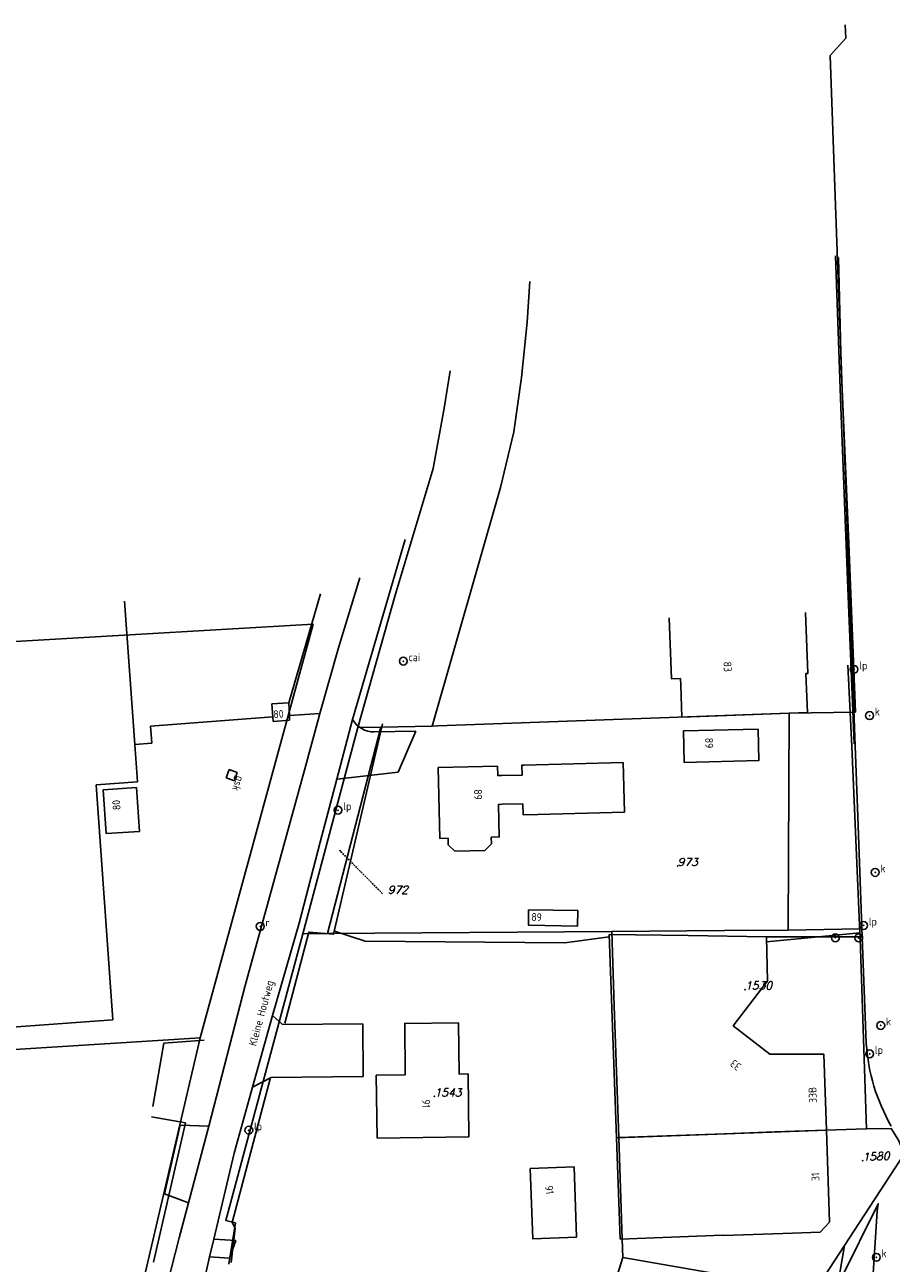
# Model space of a CAD drawing. Header units: metres. Extents: x 104634 to 105300, y 501387 to 501886.
# Tile 11 of 16: x 104920 to 105019, y 501694 to 501835. Entities that reach past the tile are written whole.
import ezdxf

# ---------------------------------------------------------------- set-up
doc = ezdxf.new("R2010")
doc.units = ezdxf.units.M
doc.header["$LTSCALE"] = 0.2
doc.linetypes.add('STIPPELFIJN', pattern=[1.5, 1, -0.5])
for name, color, linetype in [('B01_D', 252, 'Continuous'), ('B01_T', 252, 'Continuous'), ('B02_F', 252, 'Continuous'), ('B02_T', 252, 'Continuous'), ('B07_T', 252, 'Continuous'), ('BIJPIJL', 252, 'Continuous'), ('G01_D', 252, 'Continuous'), ('G01_T', 252, 'Continuous'), ('Q20_T', 252, 'Continuous'), ('Q21_T', 252, 'Continuous'), ('Q23_T', 252, 'Continuous'), ('Q25_T', 252, 'Continuous'), ('Q28_T', 252, 'Continuous'), ('Q46_T', 252, 'Continuous'), ('T02_T', 252, 'RASTER'), ('T03_F', 252, 'Continuous'), ('T03_T', 252, 'Continuous'), ('T04_T', 252, 'HAAG'), ('V00_F', 252, 'Continuous'), ('V00_T', 252, 'Continuous'), ('V02_T', 252, 'Continuous'), ('Z01', 252, 'Continuous'), ('Z02', 252, 'Continuous'), ('Z06', 252, 'Continuous'), ('Z10', 252, 'Continuous')]:
    doc.layers.add(name, color=color, linetype=linetype)
doc.styles.add('ISO', font='ISO.shx')
doc.styles.add('ITALIC', font='italic')
doc.linetypes.add('HAAG', pattern='A,4,-1,[5,TOPOCAD.SHX,S=0.35,R=0,X=-0.35,Y=-0.35],-1', length=6)
doc.linetypes.add('RASTER', pattern='A,4,-1,[4,TOPOCAD.SHX,S=0.5,R=0,X=-0.5,Y=0],-1', length=6)

# ---------------------------------------------------------------- blocks, each defined once
blk = doc.blocks.new('PERC', base_point=(50, 15))
at = {"color": 0}
blk.add_point((50, 15), dxfattribs=at)
at = {"color": 0, "style": 'ISO'}
blk.add_attdef('PERC', (50.6, 15), '', height=0.9, dxfattribs=at)
blk = doc.blocks.new('RONDJE', base_point=(5, 0))
at = {"color": 0}
blk.add_circle((5, 0), 0.45, dxfattribs=at)
blk.add_point((5, 0), dxfattribs=at)
blk = doc.blocks.new('81', base_point=(10, 60))
at = {"color": 0}
blk.add_blockref('RONDJE', (10, 60), dxfattribs=at)
at = {"color": 0, "style": 'ISO'}
blk.add_attdef('81', (10.6, 60), '', height=0.9, dxfattribs=at)
blk = doc.blocks.new('50', base_point=(5, 30))
at = {"color": 0}
blk.add_blockref('RONDJE', (5, 30), dxfattribs=at)
at = {"color": 0, "style": 'ISO'}
blk.add_attdef('50', (5.6, 30), '', height=0.9, dxfattribs=at)
blk = doc.blocks.new('VI')
at = {"linetype": 'Continuous'}
for p, q in [((-0.5, -0.5), (-0.5, 0.5)), ((-0.5, 0.5), (0.5, 0.5)), ((0.5, 0.5), (0.5, -0.5)), ((0.5, -0.5), (-0.5, -0.5))]:
    blk.add_line(p, q, dxfattribs=at)
at = {"linetype": 'Continuous', "style": 'ISO'}
blk.add_attdef('VI', (0, 0), '', height=0.9, dxfattribs=at)
blk = doc.blocks.new('63', base_point=(20, 40))
at = {"color": 0}
blk.add_blockref('RONDJE', (20, 40), dxfattribs=at)
at = {"color": 0, "style": 'ISO'}
blk.add_attdef('63', (20.6, 40), '', height=0.9, dxfattribs=at)
blk = doc.blocks.new('RONDJEPUNT', base_point=(5, 0))
at = {"color": 0}
blk.add_point((5, 0), dxfattribs=at)
blk.add_blockref('RONDJE', (5, 0), dxfattribs=at)
blk = doc.blocks.new('GRONDSLAG', base_point=(50, 10))
at = {"color": 0, "linetype": 'Continuous'}
blk.add_blockref('RONDJEPUNT', (50, 10), dxfattribs=at)
at = {"color": 0, "style": 'ISO'}
blk.add_attdef('GRONDSLAG', (50.6, 10), '', height=0.9, dxfattribs=at)
blk = doc.blocks.new('80', base_point=(5, 60))
at = {"color": 0}
blk.add_blockref('RONDJE', (5, 60), dxfattribs=at)
at = {"color": 0, "style": 'ISO'}
blk.add_attdef('80', (5.6, 60), '', height=0.9, dxfattribs=at)

msp = doc.modelspace()

# ---------------------------------------------------------------- linework, layer by layer
at = {"layer": 'B01_D', "linetype": 'Continuous'}
for points in [[(104977.05, 501750.652), (104988.407, 501750.944)], [(104988.407, 501750.944), (104988.552, 501745.272), (104978.651, 501745.018)], [(104967.245, 501750.375), (104974.039, 501750.549)], [(104967.452, 501742.277), (104967.245, 501750.375)], [(104974.039, 501750.549), (104974.067, 501749.459), (104974.522, 501749.471)], [(104974.522, 501749.471), (104976.843, 501749.53)], [(104976.843, 501749.53), (104976.814, 501750.646), (104977.05, 501750.652)], [(104974.57, 501746.185), (104974.142, 501746.174), (104974.237, 501742.451), (104973.32, 501742.427)], [(104976.945, 501746.245), (104974.57, 501746.185)], [(104978.651, 501745.018), (104976.977, 501744.975), (104976.945, 501746.245)], [(104973.34, 501741.668), (104973.32, 501742.427)], [(104968.382, 501742.301), (104967.452, 501742.277)], [(104968.401, 501741.541), (104968.382, 501742.301)], [(104968.401, 501741.541), (104969.17, 501740.801)], [(104973.34, 501741.668), (104972.609, 501740.889)], [(104969.17, 501740.801), (104972.609, 501740.889)]]:
    msp.add_lwpolyline(points, dxfattribs=at)
at = {"layer": 'B01_T', "linetype": 'Continuous'}
for points in [[(104932.568, 501753.034), (104931.368, 501769.4)], [(104932.883, 501748.746), (104932.568, 501753.034)], [(104928.134, 501748.411), (104932.883, 501748.746)], [(104930.064, 501721.507), (104928.134, 501748.411)], [(104986.81, 501731.291), (104987.648, 501708.035)], [(104995.861, 501731.181), (104986.81, 501731.291)], [(105004.795, 501731.009), (104995.861, 501731.181)], [(105004.795, 501731.003), (105004.795, 501731.009)], [(105004.924, 501725.949), (105004.795, 501731.003)], [(105004.342, 501725.216), (105004.924, 501725.949)], [(105001.009, 501720.822), (105004.342, 501725.216)], [(104881.859, 501717.998), (104930.064, 501721.507)], [(104969.595, 501721.192), (104963.425, 501721.114), (104963.479, 501715.231), (104960.177, 501715.19), (104960.292, 501708.005)], [(104969.595, 501721.192), (104969.669, 501715.303), (104970.668, 501715.329), (104970.76, 501708.14)], [(105005.181, 501717.58), (105001.009, 501720.822)], [(105011.355, 501717.611), (105005.181, 501717.58)], [(105011.665, 501708.891), (105011.355, 501717.611)], [(105012.01, 501698.397), (105011.665, 501708.891)], [(104970.76, 501708.14), (104960.292, 501708.005)], [(104987.648, 501708.035), (104988.066, 501696.444)], [(104999.904, 501696.856), (105007.793, 501697.133)], [(105007.793, 501697.133), (105010.936, 501697.242)], [(105010.936, 501697.242), (105012.01, 501698.397)], [(104988.066, 501696.444), (104999.774, 501696.875)], [(104999.774, 501696.875), (104999.904, 501696.856)]]:
    msp.add_lwpolyline(points, dxfattribs=at)
at = {"layer": 'B02_F', "linetype": 'Continuous'}
msp.add_lwpolyline([(104977.588, 501734.12), (104983.229, 501734.03), (104983.201, 501732.247), (104977.591, 501732.336), (104977.588, 501734.12)], dxfattribs=at)
at = {"layer": 'B02_T', "linetype": 'Continuous'}
for points in [[(105009.26, 501768.13), (105009.52, 501761.133), (105009.311, 501761.125), (105009.481, 501756.674)], [(104993.668, 501767.513), (104993.94, 501760.531), (104994.963, 501760.571), (104994.993, 501759.808)], [(105009.481, 501756.674), (104995.123, 501756.14), (104994.993, 501759.808)], [(104950.156, 501757.804), (104948.232, 501757.689)], [(104948.232, 501757.689), (104948.332, 501756.201)], [(104950.235, 501756.338), (104950.156, 501757.804)], [(104948.332, 501756.201), (104948.368, 501755.67)], [(104948.368, 501755.67), (104950.263, 501755.811)], [(104950.263, 501755.811), (104950.235, 501756.338)], [(105003.835, 501754.779), (104995.298, 501754.571), (104995.385, 501750.972), (105003.922, 501751.18), (105003.835, 501754.779)], [(104929.276, 501742.829), (104928.959, 501747.845), (104932.768, 501748.099)], [(104932.768, 501748.099), (104933.089, 501743.07), (104929.276, 501742.829)], [(104977.769, 501704.51), (104978.07, 501696.485), (104983.092, 501696.673), (104982.791, 501704.699), (104977.769, 501704.51)]]:
    msp.add_lwpolyline(points, dxfattribs=at)
at = {"layer": 'B07_T', "linetype": 'Continuous'}
msp.add_lwpolyline([(105011.665, 501708.891), (104987.648, 501708.035)], dxfattribs=at)
at = {"layer": 'BIJPIJL', "linetype": 'STIPPELFIJN'}
msp.add_line((104960.891, 501735.953), (104956.015, 501740.875), dxfattribs=at)
at = {"layer": 'G01_D', "linetype": 'Continuous'}
for points in [[(105013.024, 501808.713), (105013.33, 501796.29), (105014.234, 501776.046), (105014.986, 501756.731)], [(104958.056, 501754.951), (104962.324, 501770.123), (104966.69, 501784.588), (104967.934, 501791.486), (104968.612, 501795.784)], [(104806.165, 501758.249), (104952.945, 501766.782)], [(104940.032, 501719.476), (104952.945, 501766.782)], [(105000, 501756.322), (105007.398, 501756.588)], [(105007.291, 501731.793), (105007.398, 501756.588)], [(105007.398, 501756.588), (105014.986, 501756.731)], [(104960.685, 501755.006), (104966.585, 501755.129)], [(104966.585, 501755.129), (104967.234, 501755.143), (105000, 501756.322)], [(104951.779, 501731.37), (104958.056, 501754.951)], [(104954.603, 501731.4), (104960.685, 501755.006)], [(104958.056, 501754.951), (104960.685, 501755.006)], [(104951.779, 501731.37), (104942.965, 501698.585), (104944.066, 501698.29), (104943.297, 501693.589)], [(104951.779, 501731.37), (104954.603, 501731.4)], [(104954.603, 501731.4), (104987.102, 501731.634)], [(104987.102, 501731.634), (105000, 501731.736)], [(105000, 501731.736), (105007.291, 501731.793)], [(105007.291, 501731.793), (105015.464, 501731.932), (105016.254, 501709.039)], [(104940.032, 501719.476), (104886.693, 501716.095), (104889.462, 501672.821)], [(104927.657, 501675.022), (104930.134, 501677.016), (104940.032, 501719.476)], [(104987.908, 501708.046), (105000, 501708.49)], [(105000, 501708.49), (105005.718, 501708.7), (105016.254, 501709.039)], [(105016.254, 501709.039), (105019.053, 501709.093), (105019.881, 501707.77), (105020.207, 501707.046), (105020.658, 501706.347)], [(105013.728, 501695.712), (105020.658, 501706.347)], [(105000, 501692.331), (105010.363, 501690.557), (105013.728, 501695.712)], [(105000, 501668.02), (105008.73, 501666.484), (105013.728, 501695.712)], [(104987.292, 501690.942), (104988.377, 501694.321)], [(104988.377, 501694.321), (105000, 501692.331)]]:
    msp.add_lwpolyline(points, dxfattribs=at)
at = {"layer": 'G01_T', "linetype": 'Continuous'}
for points in [[(104966.585, 501755.129), (104974.394, 501782.43), (104975.906, 501788.799), (104976.774, 501794.99), (104977.447, 501801.316), (104977.754, 501805.988)], [(104987.102, 501731.634), (104987.392, 501723.145), (104987.908, 501708.046)], [(104987.908, 501708.046), (104988.304, 501696.45), (104988.377, 501694.321)]]:
    msp.add_lwpolyline(points, dxfattribs=at)
at = {"layer": 'T02_T', "linetype": 'RASTER'}
msp.add_lwpolyline([(105012.69, 501808.94), (105013.31, 501791.6), (105014.11, 501770.91), (105014.81, 501753.08)], dxfattribs=at)
at = {"layer": 'T03_F', "linetype": 'Continuous'}
msp.add_lwpolyline([(104986.819, 501731.021), (104981.729, 501730.316), (104958.917, 501730.533), (104955.404, 501731.671)], dxfattribs=at)
at = {"layer": 'T03_T', "linetype": 'Continuous'}
for points in [[(104949.711, 501721.126), (104952.48, 501731.57), (104955.292, 501731.315), (104960.894, 501755.382)], [(104943.582, 501693.782), (104944.039, 501697.676), (104943.704, 501698.333), (104948.052, 501714.79)]]:
    msp.add_lwpolyline(points, dxfattribs=at)
at = {"layer": 'T04_T', "linetype": 'HAAG'}
for points in [[(105004.809, 501730.44), (105015.47, 501731.47), (105014.56, 501752.8), (105014.09, 501762.09)], [(104940.495, 501719.184), (104935.869, 501718.846), (104934.615, 501711.601)], [(104934.451, 501710.447), (104938.355, 501709.733), (104934.693, 501693.816)]]:
    msp.add_lwpolyline(points, dxfattribs=at)
at = {"layer": 'V00_F', "linetype": 'Continuous'}
for points in [[(104963.462, 501776.464), (104957.46, 501755.869)], [(104955.853, 501764.083), (104958.281, 501772.078)], [(104953.73, 501756.578), (104955.853, 501764.083)], [(104953.528, 501755.827), (104953.73, 501756.578)], [(104951.979, 501750.081), (104953.528, 501755.827)], [(104955.65, 501749.049), (104957.46, 501755.869)], [(104951.979, 501750.081), (104945.197, 501725.462)], [(104955.65, 501749.049), (104953.762, 501741.854)], [(104953.762, 501741.854), (104951.368, 501732.571)], [(104951.368, 501732.571), (104948.289, 501722.007)], [(104945.197, 501725.462), (104941.008, 501709.345)], [(104948.289, 501722.007), (104946.01, 501713.84)], [(104946.01, 501713.84), (104943.91, 501706.267)], [(104941.008, 501709.345), (104938.694, 501700.606)], [(104943.91, 501706.267), (104941.579, 501696.42)], [(104937.632, 501696.593), (104938.694, 501700.606)], [(104937.632, 501696.593), (104933.614, 501680.908)], [(104941.579, 501696.42), (104941.107, 501694.427)], [(104941.107, 501694.427), (104939.324, 501686.386)]]:
    msp.add_lwpolyline(points, dxfattribs=at)
at = {"layer": 'V00_T', "linetype": 'Continuous'}
for points in [[(104953.787, 501770.239), (104950.156, 501757.804)], [(104953.73, 501756.578), (104950.235, 501756.338)], [(104948.332, 501756.201), (104934.358, 501755.123)], [(104934.358, 501755.123), (104934.506, 501753.186)], [(104934.506, 501753.186), (104932.568, 501753.034)], [(104949.443, 501720.999), (104948.289, 501722.007)], [(104958.628, 501721.081), (104949.443, 501720.999)], [(104958.682, 501715.057), (104958.628, 501721.081)], [(104946.01, 501713.84), (104948.159, 501714.945)], [(104948.159, 501714.945), (104958.682, 501715.057)]]:
    msp.add_lwpolyline(points, dxfattribs=at)
at = {"layer": 'V02_T', "linetype": 'Continuous'}
for points in [[(105013.816, 501835.355), (105013.88, 501833.83), (105012.07, 501831.83), (105012.67, 501815.74), (105013.55, 501791.58), (105013.57, 501790.89), (105014.21, 501772.61), (105014.96, 501752.85), (105015.24, 501744.79), (105015.756, 501731.032)], [(104959.942, 501754.457), (104964.69, 501754.544)], [(104962.668, 501749.85), (104964.69, 501754.544)], [(104962.668, 501749.85), (104955.65, 501749.049)], [(105015.756, 501731.032), (105004.795, 501731.003)], [(105016.214, 501718.841), (105015.756, 501731.032)], [(104935.969, 501701.632), (104937.75, 501709.488)], [(104937.75, 501709.488), (104941.008, 501709.345)], [(104935.969, 501701.632), (104938.694, 501700.606)], [(105016.111, 501678.809), (105017.44, 501699.62), (105017.585, 501700.48), (105013.248, 501691.794)], [(104941.579, 501696.42), (104944.128, 501696.281)], [(104943.388, 501694.273), (104944.128, 501696.281)], [(104941.107, 501694.427), (104943.388, 501694.273)]]:
    msp.add_lwpolyline(points, dxfattribs=at)
msp.add_arc((104959.951, 501757.36), 2.903, 210.90745, 269.82179, dxfattribs=at)
at = {"layer": 'V02_T', "linetype": 'Continuous', "extrusion": (0, 0, -1)}
msp.add_arc((-105038.04, 501720.231), 21.87, 330.17755, 356.35526, dxfattribs=at)

# ---------------------------------------------------------------- block references
at = {"layer": 'Q20_T', "linetype": 'Continuous'}
for p in [(105012.68, 501730.91), (105015.35, 501730.9)]:
    msp.add_blockref('GRONDSLAG', p, dxfattribs=at)
at = {"layer": 'Q21_T', "linetype": 'Continuous'}
ref = msp.add_blockref('50', (105014.81, 501761.62), dxfattribs=at)
ref.add_attrib('50', 'lp', (105015.41, 501761.62), dxfattribs={"color": 0, "height": 0.9, "style": 'ISO'})
ref = msp.add_blockref('50', (104955.798, 501745.509), dxfattribs=at)
ref.add_attrib('50', 'lp', (104956.398, 501745.509), dxfattribs={"color": 0, "height": 0.9, "style": 'ISO'})
ref = msp.add_blockref('50', (105015.91, 501732.32), dxfattribs=at)
ref.add_attrib('50', 'lp', (105016.51, 501732.32), dxfattribs={"color": 0, "height": 0.9, "style": 'ISO'})
ref = msp.add_blockref('50', (105016.6, 501717.63), dxfattribs=at)
ref.add_attrib('50', 'lp', (105017.2, 501717.63), dxfattribs={"color": 0, "height": 0.9, "style": 'ISO'})
ref = msp.add_blockref('50', (104945.596, 501708.898), dxfattribs=at)
ref.add_attrib('50', 'lp', (104946.196, 501708.898), dxfattribs={"color": 0, "height": 0.9, "style": 'ISO'})
at = {"layer": 'Q23_T', "linetype": 'Continuous'}
ref = msp.add_blockref('81', (105016.59, 501756.33), dxfattribs=at)
ref.add_attrib('81', 'k', (105017.19, 501756.33), dxfattribs={"color": 0, "height": 0.9, "style": 'ISO'})
ref = msp.add_blockref('81', (105017.23, 501738.39), dxfattribs=at)
ref.add_attrib('81', 'k', (105017.83, 501738.39), dxfattribs={"color": 0, "height": 0.9, "style": 'ISO'})
ref = msp.add_blockref('81', (105017.87, 501720.88), dxfattribs=at)
ref.add_attrib('81', 'k', (105018.47, 501720.88), dxfattribs={"color": 0, "height": 0.9, "style": 'ISO'})
ref = msp.add_blockref('81', (105017.36, 501694.36), dxfattribs=at)
ref.add_attrib('81', 'k', (105017.96, 501694.36), dxfattribs={"color": 0, "height": 0.9, "style": 'ISO'})
at = {"layer": 'Q25_T', "linetype": 'Continuous'}
ref = msp.add_blockref('63', (104963.27, 501762.551), dxfattribs=at)
ref.add_attrib('63', 'cai', (104963.87, 501762.551), dxfattribs={"color": 0, "height": 0.9, "style": 'ISO'})
at = {"layer": 'Q28_T', "linetype": 'Continuous'}
ref = msp.add_blockref('80', (104946.903, 501732.21), dxfattribs=at)
ref.add_attrib('80', 'r', (104947.503, 501732.21), dxfattribs={"color": 0, "height": 0.9, "style": 'ISO'})
at = {"layer": 'Q46_T', "linetype": 'Continuous'}
ref = msp.add_blockref('VI', (104943.645, 501749.506), dxfattribs=dict(at, rotation=250.7315850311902))
ref.add_attrib('VI', 'gsk', (104944.245, 501749.506), dxfattribs={"linetype": 'Continuous', "height": 0.9, "rotation": 250.73159, "style": 'ISO'})
at = {"layer": 'Z01', "linetype": 'Continuous'}
ref = msp.add_blockref('PERC', (104956.015, 501740.875), dxfattribs=at)
ref.add_attrib('PERC', '972', (104961.491, 501735.953), dxfattribs={"color": 0, "height": 0.9, "style": 'ITALIC'})
ref = msp.add_blockref('PERC', (104994.632, 501739.136), dxfattribs=at)
ref.add_attrib('PERC', '973', (104994.632, 501739.136), dxfattribs={"color": 0, "height": 0.9, "style": 'ITALIC'})
ref = msp.add_blockref('PERC', (105002.352, 501724.992), dxfattribs=at)
ref.add_attrib('PERC', '1530', (105002.352, 501724.992), dxfattribs={"color": 0, "height": 0.9, "style": 'ITALIC'})
ref = msp.add_blockref('PERC', (104966.832, 501712.768), dxfattribs=at)
ref.add_attrib('PERC', '1543', (104966.832, 501712.768), dxfattribs={"color": 0, "height": 0.9, "style": 'ITALIC'})
ref = msp.add_blockref('PERC', (105015.805, 501705.401), dxfattribs=dict(at, rotation=2.244615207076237))
ref.add_attrib('PERC', '1580', (105015.805, 501705.401), dxfattribs={"color": 0, "height": 0.9, "rotation": 2.24462, "style": 'ITALIC'})

# ---------------------------------------------------------------- texts
at = {"layer": 'Z02', "linetype": 'Continuous', "style": 'ISO'}
for s, rotation, p in [('89', 272.69361, (104971.336, 501747.876)), ('33', 142.27073, (105002, 501716.357)), ('33B', 91.94925, (105010.561, 501712.036)), ('91', 269.02607, (104965.432, 501712.444)), ('31', 92.00654, (105010.868, 501703.097))]:
    msp.add_text(s, height=0.9, rotation=rotation, dxfattribs=at).set_placement(p)
at = {"layer": 'Z06', "linetype": 'Continuous', "style": 'ISO'}
msp.add_text('Kleine Houtweg', height=0.9, rotation=74.68455, dxfattribs=at).set_placement((104946.432, 501718.462))
at = {"layer": 'Z10', "linetype": 'Continuous', "style": 'ISO'}
for s, rotation, p in [('83', 272.23564, (104999.884, 501762.49)), ('80', 4.30201, (104948.443, 501756.016)), ('89', 271.37483, (104997.784, 501753.78)), ('80', 94.75889, (104930.954, 501745.553)), ('89', 358.16533, (104977.896, 501732.845)), ('91', 277.58707, (104979.455, 501702.511))]:
    msp.add_text(s, height=0.9, rotation=rotation, dxfattribs=at).set_placement(p)

doc.saveas('drawing.dxf')
